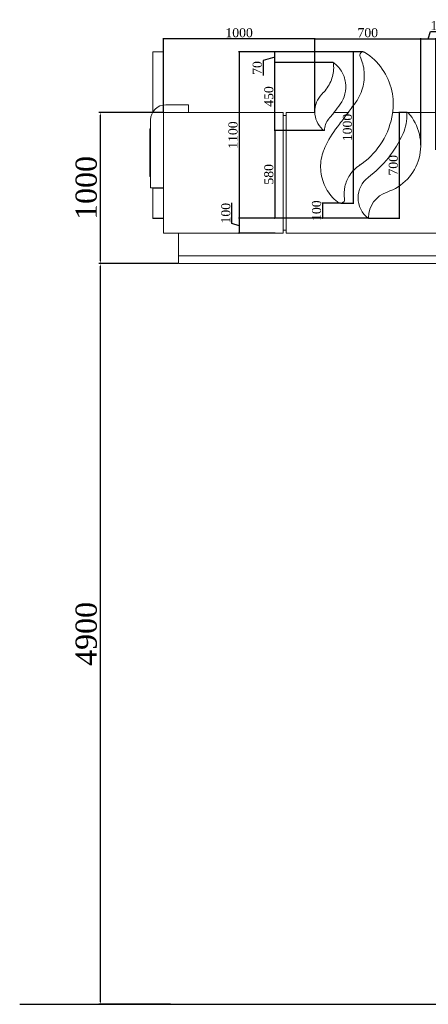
# Model space of a CAD drawing. Header units: feet. Extents: x 1854913 to 1946563, y 4620140 to 4662761.
# Tile 7 of 26: x 1901858 to 1904558, y 4620605 to 4627118. Entities that reach past the tile are written whole.
import ezdxf

# ---------------------------------------------------------------- set-up
doc = ezdxf.new("R2010")
doc.units = ezdxf.units.FT
doc.header["$MEASUREMENT"] = 0
doc.header["$PDMODE"] = 98
doc.header["$PDSIZE"] = 0.3
doc.styles.get("Standard").update_dxf_attribs({"font": 'times.ttf'})
doc.dimstyles.new('ISO-25', dxfattribs={"dimscale": 7, "dimtxt": 20, "dimasz": 2.5, "dimexe": 1.25, "dimexo": 0.625, "dimgap": 3, "dimtad": 1, "dimdec": 0, "dimtxsty": 'Standard', "dimcen": 2.5, "dimadec": 0, "dimazin": 0, "dimtfac": 1, "dimtdec": 0, "dimtmove": 0, "dimatfit": 3, "dimfxl": 1.25, "dimarcsym": 0})

# ---------------------------------------------------------------- blocks, each defined once
blk = doc.blocks.new('A$C22b4107f')
at = {"color": 0, "linetype": 'Continuous', "lineweight": 0, "extrusion": (0, 1, 0)}
for p, q in [((-29020.1, -3631.2), (-29090.1, -3631.2)), ((-29020.1, -4031.2), (-28230.1, -4031.2)), ((-29020.1, -4031.2), (-29020.1, -4831.2)), ((-29005.1, -3981.2), (-28855.1, -3981.2)), ((-28855.1, -3981.2), (-28855.1, -4031.2)), ((-28230.1, -4831.2), (-28230.1, -4031.2)), ((-28210.1, -4031.2), (-28210.1, -4831.2)), ((-28210.1, -4031.2), (-28020, -4031.2)), ((-27892.5, -4031.2), (-27798.6, -4031.2)), ((-27505, -4031.2), (-27030.1, -4031.2)), ((-29105.1, -4472.7), (-29105.1, -4081.2)), ((-28230.1, -4051.2), (-28210.1, -4051.2)), ((-29110.1, -4143.1), (-29110.1, -4141.1)), ((-29105.1, -4141.1), (-29110.1, -4141.1)), ((-29110.1, -4149.9), (-29110.1, -4143.1)), ((-29105.1, -4143.1), (-29110.1, -4143.1)), ((-29110.1, -4161.7), (-29110.1, -4149.9)), ((-29105.1, -4149.9), (-29110.1, -4149.9)), ((-29110.1, -4163.1), (-29110.1, -4161.7)), ((-29110.1, -4179.3), (-29110.1, -4163.1)), ((-29105.1, -4163.1), (-29110.1, -4163.1)), ((-29110.1, -4199.8), (-29110.1, -4179.3)), ((-29105.1, -4179.3), (-29110.1, -4179.3)), ((-29110.1, -4224.3), (-29110.1, -4199.8)), ((-29105.1, -4199.8), (-29110.1, -4199.8)), ((-29110.1, -4229.2), (-29110.1, -4224.3)), ((-29105.1, -4224.3), (-29110.1, -4224.3)), ((-29110.1, -4250.7), (-29110.1, -4229.2)), ((-29105.1, -4229.2), (-29110.1, -4229.2)), ((-29110.1, -4259.5), (-29110.1, -4250.7)), ((-29105.1, -4250.7), (-29110.1, -4250.7)), ((-29110.1, -4284.5), (-29110.1, -4259.5)), ((-29110.1, -4448.4), (-29110.1, -4284.5)), ((-29105.1, -4284.5), (-29110.1, -4284.5)), ((-29110.1, -4454.8), (-29110.1, -4448.4)), ((-29105.1, -4448.4), (-29110.1, -4448.4)), ((-29110.1, -4456.2), (-29110.1, -4454.8)), ((-29105.1, -4454.8), (-29110.1, -4454.8)), ((-29105.1, -4456.2), (-29110.1, -4456.2)), ((-29105.1, -4472.7), (-29105.1, -4531.2)), ((-29105.1, -4531.2), (-29020.1, -4531.2)), ((-29090.1, -4531.2), (-29090.1, -4532.2)), ((-29020.1, -4532.2), (-29090.1, -4532.2)), ((-29090.1, -4731.2), (-29090.1, -4532.2)), ((-29020.1, -4731.2), (-29090.1, -4731.2)), ((-29090.1, -4731.4), (-29090.1, -4731.2)), ((-29090.1, -4732.4), (-29090.1, -4731.4)), ((-29090.1, -4732.6), (-29090.1, -4732.4)), ((-29020.1, -4732.6), (-29090.1, -4732.6)), ((-29020.1, -4732.6), (-29090.1, -4732.6)), ((-27665.9, -4730.4), (-27665.8, -4727.7)), ((-28230.1, -4811.2), (-28210.1, -4811.2)), ((-29020.1, -4831.2), (-28230.1, -4831.2)), ((-28920.1, -4831.2), (-28920.1, -4981.2)), ((-28210.1, -4831.2), (-27030.1, -4831.2)), ((-28920.1, -4981.2), (-13120.1, -4981.2)), ((-28920.1, -4981.2), (-28920.1, -5031.2)), ((-13120.1, -4981.2), (-28920.1, -4981.2)), ((-28920.1, -5031.2), (-13120.1, -5031.2))]:
    blk.add_line(p, q, dxfattribs=at)
at = {"lineweight": 30}
blk.add_lwpolyline([(-29970.1, -9931.2), (-12070.1, -9931.2)], dxfattribs=at)
at = {"color": 0, "linetype": 'Continuous', "lineweight": 0, "extrusion": (0, 0, -1)}
for centre, radius, start, end in [((29005.1, -4081.2), 100, 0, 90), ((27689.8, -4058.3), 277.6, 175.89888, 204.12684), ((28115.6, -3867.6), 744.1, 204.12684, 232.93962), ((27485.6, -4729.4), 180.3, 0.55479, 71.66036)]:
    blk.add_arc(centre, radius, start, end, dxfattribs=at)
at = {"color": 0, "linetype": 'Continuous', "lineweight": 0}
for centre, radius, start, end in [((-27644.3, -4250.6), 324.2, 288.33964, 41.86379), ((-27407.1, -4038), 5.75, 41.86379, 184.10112), ((-27565.2, -4596.3), 169, 127.06038, 232.87585), ((-27666.7, -4730.4), 0.821, 232.87585, 4.11525)]:
    blk.add_arc(centre, radius, start, end, dxfattribs=at)
for points, knots in [([(-29090.1, -3634.4), (-29090.1, -3633.3), (-29090.1, -3632.5), (-29090.1, -3631.5), (-29090.1, -3631.2), (-29090.1, -3631.2)], [-54.744503, -54.744503, -54.744503, -54.744503, -48.562111, -48.562111, -42.882569, -42.882569, -42.882569, -42.882569]), ([(-29090.1, -4028.6), (-29090.1, -3982.1), (-29090.1, -3934.8), (-29090.1, -3837.2), (-29090.1, -3788.1), (-29090.1, -3700.6), (-29090.1, -3663.2), (-29090.1, -3634.4)], [-460.99397, -460.99397, -460.99397, -460.99397, -320.159213, -320.159213, -160.929472, -160.929472, 0, 0, 0, 0]), ([(-27689.5, -3634.4), (-27691.2, -3633.3), (-27693.1, -3632.5), (-27697.2, -3631.4), (-27699.4, -3631.2), (-27704.4, -3631.4), (-27707.2, -3632), (-27712.3, -3634.4), (-27714.6, -3636.1), (-27718.3, -3640.2), (-27719.8, -3642.5), (-27721.7, -3647.7), (-27722.2, -3650.5), (-27722, -3656.1), (-27721.4, -3658.9), (-27720.2, -3661.5)], [-54.744503, -54.744503, -54.744503, -54.744503, -48.562111, -48.562111, -42.05044, -42.05044, -33.492871, -33.492871, -25.11128, -25.11128, -16.96365, -16.96365, -8.501115, -8.501115, 0, 0, 0, 0]), ([(-27506.1, -4039.1), (-27498.3, -3989.2), (-27500, -3938.3), (-27522.4, -3837.2), (-27543.9, -3788.1), (-27605, -3700.6), (-27644.2, -3663.2), (-27689.5, -3634.4)], [-471.683907, -471.683907, -471.683907, -471.683907, -320.159213, -320.159213, -160.929472, -160.929472, 0, 0, 0, 0]), ([(-27955.4, -4151.2), (-27955.6, -4137.5), (-27953.4, -4123.8), (-27944.3, -4097.9), (-27937.5, -4085.8), (-27927.7, -4073.9), (-27927.4, -4073.6), (-27923.9, -4069.6), (-27923, -4068.4), (-27918.7, -4063.4), (-27915.4, -4059.4), (-27905.1, -4047.1), (-27898.3, -4038.6), (-27878.1, -4013), (-27865.1, -3995.5), (-27852.1, -3977.3), (-27851.9, -3977), (-27837.4, -3956.4), (-27827.1, -3933.7), (-27815.1, -3884.9), (-27813.8, -3859), (-27821.2, -3807.3), (-27830.2, -3782), (-27857.5, -3736.6), (-27875.4, -3716.9), (-27896.6, -3701.3), (-27896.6, -3701.3), (-27896.6, -3701.3), (-27896.6, -3701.3), (-27896.6, -3701.3), (-27896.6, -3701.3), (-27896.6, -3701.3), (-27896.6, -3701.3), (-27896.6, -3701.3), (-27896.6, -3701.3), (-27896.7, -3701.3), (-27896.7, -3701.3), (-27896.8, -3701.2), (-27896.9, -3701.2), (-27897, -3701.3), (-27897, -3701.3), (-27897.1, -3701.3), (-27897.2, -3701.4), (-27897.2, -3701.4), (-27897.3, -3701.5), (-27897.3, -3701.6), (-27897.3, -3701.7), (-27896.8, -3705.9), (-27896.4, -3709.7), (-27895.4, -3721.3), (-27895.2, -3729.1), (-27895.9, -3767.9), (-27902.4, -3798.6), (-27927.2, -3856.5), (-27945.4, -3883), (-27969.6, -3906.5), (-27970, -3906.8), (-27972.5, -3909.3), (-27973.5, -3910.3), (-27989.2, -3926.7), (-28000.7, -3944.8), (-28016.6, -3985), (-28020.5, -4006.7), (-28019.6, -4049.8), (-28015.1, -4070.8), (-27998.1, -4110.3), (-27985.5, -4128.5), (-27969.9, -4143.6)], [-8016.868336, -8016.868336, -8016.868336, -8016.868336, -6974.133624, -6974.133624, -5929.559772, -5929.559772, -5804.489011, -5804.489011, -5756.727762, -5756.727762, -5589.068498, -5589.068498, -5235.920841, -5235.920841, -4529.300506, -4529.300506, -4508.430645, -4508.430645, -3552.798289, -3552.798289, -2561.649422, -2561.649422, -1530.784561, -1530.784561, -511.331069, -511.331069, -511.331065, -511.331065, -511.331059, -511.331059, -511.331041, -511.331041, -511.331002, -511.331002, -511.326339, -511.326339, -510.746022, -510.746022, -510.143517, -510.143517, -509.534846, -509.534846, -508.954671, -508.954671, -508.352326, -508.352326, -507.227335, -507.227335, -494.831263, -494.831263, -470.117036, -470.117036, -370.728115, -370.728115, -269.051614, -269.051614, -262.945155, -262.945155, -258.602221, -258.602221, -194.832952, -194.832952, -129.120568, -129.120568, -65.485114, -65.485114, 0, 0, 0, 0]), ([(-27720.2, -3661.5), (-27705.6, -3693.4), (-27696.7, -3727.6), (-27690.7, -3798.9), (-27694.3, -3835.4), (-27715.1, -3909.1), (-27733.6, -3945.3), (-27758.6, -3976.7)], [-335.122731, -335.122731, -335.122731, -335.122731, -229.786144, -229.786144, -120.602151, -120.602151, 0, 0, 0, 0]), ([(-27758.6, -3976.7), (-27777.1, -4002), (-27795.6, -4027.2), (-27833, -4077.5), (-27851.7, -4102.5), (-27870.6, -4127.5)], [-187.810745, -187.810745, -187.810745, -187.810745, -93.905372, -93.905372, 0, 0, 0, 0]), ([(-27823.8, -4602.5), (-27827.6, -4575.8), (-27826.5, -4548.7), (-27814.8, -4495), (-27803.9, -4469), (-27772, -4420.4), (-27750.5, -4398.8), (-27724.7, -4381.3), (-27723.4, -4380.5), (-27719.7, -4377.9), (-27718, -4376.8), (-27712.9, -4373.3), (-27709.6, -4370.9), (-27653.8, -4329.8), (-27609.2, -4281.4), (-27539.9, -4168.8), (-27516.5, -4105.3), (-27506.1, -4039.1)], [-1035.208386, -1035.208386, -1035.208386, -1035.208386, -841.120164, -841.120164, -639.691036, -639.691036, -422.447419, -422.447419, -415.068122, -415.068122, -408.91628, -408.91628, -396.625907, -396.625907, -201.048341, -201.048341, 0, 0, 0, 0]), ([(-27870.6, -4127.5), (-27904.1, -4169), (-27931.8, -4214.8), (-27957.2, -4273.6), (-27960.3, -4281.4), (-27965.1, -4293.8), (-27968.1, -4303.1), (-27980.8, -4348.8), (-27983.8, -4386.6), (-27975.5, -4462.9), (-27963.7, -4500.5), (-27926, -4569.2), (-27900.4, -4599.5), (-27869.7, -4624), (-27869.4, -4624.2), (-27868.9, -4624.7), (-27868.5, -4625), (-27867.2, -4625.9), (-27866.3, -4626.4), (-27861.9, -4629), (-27857.9, -4630.4), (-27849.6, -4631.5), (-27845.3, -4631.3), (-27839.9, -4629.8), (-27837.8, -4629.2), (-27834.6, -4627.6), (-27833.4, -4626.9), (-27829.9, -4624.3), (-27828, -4622.2), (-27824.9, -4617.2), (-27823.9, -4614.3), (-27823, -4608.4), (-27823.1, -4605.4), (-27823.8, -4602.5)], [-3612.029582, -3612.029582, -3612.029582, -3612.029582, -3187.564884, -3187.564884, -3102.18954, -3102.18954, -2868.30288, -2868.30288, -1965.730116, -1965.730116, -1028.305041, -1028.305041, -86.179929, -86.179929, -85.389041, -85.389041, -82.877839, -82.877839, -77.874731, -77.874731, -57.841162, -57.841162, -37.224522, -37.224522, -30.880752, -30.880752, -26.591028, -26.591028, -17.942381, -17.942381, -8.953142, -8.953142, 0, 0, 0, 0]), ([(-27969.9, -4143.6), (-27967.9, -4145.6), (-27965.6, -4147.2), (-27960.7, -4149.8), (-27958.1, -4150.7), (-27955.4, -4151.2)], [-16.557237, -16.557237, -16.557237, -16.557237, -8.278618, -8.278618, 0, 0, 0, 0])]:
    blk.add_open_spline(points, degree=3, knots=knots, dxfattribs=at)
for points, weights in [([(-29020.1, -3634.4), (-29020.1, -3631.2), (-29020.1, -3631.2)], [1, 0.914521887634, 0.903578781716]), ([(-29020.1, -3982.4), (-29020.1, -3755.8), (-29020.1, -3634.4)], [0.964023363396, 0.85711235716, 1])]:
    blk.add_rational_spline(points, weights, degree=2, dxfattribs=at)
blk.add_open_spline([(-29090.1, -4732.6), (-29090.1, -4732.6), (-29090.1, -4732.6), (-29090.1, -4732.6)], degree=3, dxfattribs=at)
blk = doc.blocks.new('_DotSmall')
at = {"color": 0, "linetype": 'ByBlock', "lineweight": 40, "const_width": 0.5}
blk.add_lwpolyline([(-0.0625, 0, 1), (0.0625, 0, 1)], format="xyb", close=True, dxfattribs=at)
blk = doc.blocks.new('*D5510')
at = {"color": 0, "lineweight": -2, "transparency": 16777216}
for p, q in [((1903808.1, 4626505.6), (1903808.1, 4626995.4)), ((1903808.1, 4626991.6), (1904508.1, 4626991.6)), ((1904508.1, 4626287.3), (1904508.1, 4626995.4))]:
    blk.add_line(p, q, dxfattribs=at)
at = {"layer": 'Defpoints', "color": 0, "lineweight": 5, "transparency": 16777216}
for p in [(1904508.1, 4626991.6), (1903808.1, 4626503.7), (1904508.1, 4626285.4)]:
    blk.add_point(p, dxfattribs=at)
at = {"color": 0, "lineweight": -2, "transparency": 16777216, "xscale": 15, "yscale": 15, "zscale": 15, "rotation": 180}
blk.add_blockref('_DotSmall', (1903808.1, 4626991.6), dxfattribs=at)
at = {"color": 0, "lineweight": -2, "transparency": 16777216, "xscale": 15, "yscale": 15, "zscale": 15}
blk.add_blockref('_DotSmall', (1904508.1, 4626991.6), dxfattribs=at)
at = {"color": 0, "lineweight": 5, "transparency": 16777216, "insert": (1904158.1, 4627031.3), "char_height": 60, "attachment_point": 5}
blk.add_mtext('700', dxfattribs=at)
blk = doc.blocks.new('*D5511')
at = {"color": 0, "lineweight": -2, "transparency": 16777216}
for p, q in [((1904508.1, 4626287.3), (1904508.1, 4626995.4)), ((1904508.1, 4626991.6), (1904608.1, 4626991.6)), ((1904558.1, 4626991.6), (1904572.5, 4627039.4)), ((1904572.5, 4627039.4), (1904709.8, 4627039.4)), ((1904608.1, 4626256.6), (1904608.1, 4626995.4))]:
    blk.add_line(p, q, dxfattribs=at)
at = {"layer": 'Defpoints', "color": 0, "lineweight": 5, "transparency": 16777216}
for p in [(1904608.1, 4626991.6), (1904508.1, 4626285.4), (1904608.1, 4626254.7)]:
    blk.add_point(p, dxfattribs=at)
at = {"color": 0, "lineweight": -2, "transparency": 16777216, "xscale": 15, "yscale": 15, "zscale": 15, "rotation": 180}
blk.add_blockref('_DotSmall', (1904508.1, 4626991.6), dxfattribs=at)
at = {"color": 0, "lineweight": -2, "transparency": 16777216, "xscale": 15, "yscale": 15, "zscale": 15}
blk.add_blockref('_DotSmall', (1904608.1, 4626991.6), dxfattribs=at)
at = {"color": 0, "lineweight": 5, "transparency": 16777216, "insert": (1904641.2, 4627078.9), "char_height": 60, "attachment_point": 5}
blk.add_mtext('100', dxfattribs=at)
blk = doc.blocks.new('*D5512')
at = {"color": 0, "lineweight": -2, "transparency": 16777216}
for p, q in [((1902808.1, 4626506.6), (1902808.1, 4626995.4)), ((1903808.1, 4626991.6), (1902808.1, 4626991.6)), ((1903808.1, 4626506), (1903808.1, 4626995.4))]:
    blk.add_line(p, q, dxfattribs=at)
at = {"layer": 'Defpoints', "color": 0, "lineweight": 5, "transparency": 16777216}
for p in [(1902808.1, 4626991.6), (1902808.1, 4626504.7), (1903808.1, 4626504.2)]:
    blk.add_point(p, dxfattribs=at)
at = {"color": 0, "lineweight": -2, "transparency": 16777216, "xscale": 15, "yscale": 15, "zscale": 15, "rotation": 180}
blk.add_blockref('_DotSmall', (1902808.1, 4626991.6), dxfattribs=at)
at = {"color": 0, "lineweight": -2, "transparency": 16777216, "xscale": 15, "yscale": 15, "zscale": 15}
blk.add_blockref('_DotSmall', (1903808.1, 4626991.6), dxfattribs=at)
at = {"color": 0, "lineweight": 5, "transparency": 16777216, "insert": (1903308.1, 4627031.2), "char_height": 60, "attachment_point": 5}
blk.add_mtext('1000', dxfattribs=at)
blk = doc.blocks.new('*D5513')
at = {"color": 0, "lineweight": -2, "transparency": 16777216}
for p, q in [((1904115.6, 4626904.7), (1903303.5, 4626904.7)), ((1903307.3, 4626904.7), (1903307.3, 4625804.7)), ((1904159.6, 4625804.7), (1903303.5, 4625804.7))]:
    blk.add_line(p, q, dxfattribs=at)
at = {"layer": 'Defpoints', "color": 0, "lineweight": 5, "transparency": 16777216}
for p in [(1904117.5, 4626904.7), (1903307.3, 4625804.7), (1904161.5, 4625804.7)]:
    blk.add_point(p, dxfattribs=at)
at = {"color": 0, "lineweight": -2, "transparency": 16777216, "xscale": 15, "yscale": 15, "zscale": 15}
for p, rotation in [((1903307.3, 4626904.7), 90), ((1903307.3, 4625804.7), 270)]:
    blk.add_blockref('_DotSmall', p, dxfattribs=dict(at, rotation=rotation))
at = {"color": 0, "lineweight": 5, "transparency": 16777216, "insert": (1903267.8, 4626354.7), "char_height": 60, "attachment_point": 5, "rotation": 90}
blk.add_mtext('1100', dxfattribs=at)
blk = doc.blocks.new('*D5514')
at = {"color": 0, "lineweight": -2, "transparency": 16777216}
for p, q in [((1903977, 4625904.7), (1903855.6, 4625904.7)), ((1903859.3, 4625904.7), (1903859.3, 4625804.7)), ((1904159.6, 4625804.7), (1903855.6, 4625804.7))]:
    blk.add_line(p, q, dxfattribs=at)
at = {"layer": 'Defpoints', "color": 0, "lineweight": 5, "transparency": 16777216}
for p in [(1903978.8, 4625904.7), (1903859.3, 4625804.7), (1904161.5, 4625804.7)]:
    blk.add_point(p, dxfattribs=at)
at = {"color": 0, "lineweight": -2, "transparency": 16777216, "xscale": 15, "yscale": 15, "zscale": 15}
for p, rotation in [((1903859.3, 4625904.7), 90), ((1903859.3, 4625804.7), 270)]:
    blk.add_blockref('_DotSmall', p, dxfattribs=dict(at, rotation=rotation))
at = {"color": 0, "lineweight": 5, "transparency": 16777216, "insert": (1903819.8, 4625854.7), "char_height": 60, "attachment_point": 5, "rotation": 90}
blk.add_mtext('100', dxfattribs=at)
blk = doc.blocks.new('*D5515')
at = {"color": 0, "lineweight": -2, "transparency": 16777216}
for p, q in [((1904125.6, 4626904.7), (1904059.7, 4626904.7)), ((1904063.5, 4625904.7), (1904063.5, 4626904.7)), ((1903980.7, 4625904.7), (1904067.2, 4625904.7))]:
    blk.add_line(p, q, dxfattribs=at)
at = {"layer": 'Defpoints', "color": 0, "lineweight": 5, "transparency": 16777216}
for p in [(1904063.5, 4626904.7), (1904127.5, 4626904.7), (1903978.8, 4625904.7)]:
    blk.add_point(p, dxfattribs=at)
at = {"color": 0, "lineweight": -2, "transparency": 16777216, "xscale": 15, "yscale": 15, "zscale": 15}
for p, rotation in [((1904063.5, 4626904.7), 90), ((1904063.5, 4625904.7), 270)]:
    blk.add_blockref('_DotSmall', p, dxfattribs=dict(at, rotation=rotation))
at = {"color": 0, "lineweight": 5, "transparency": 16777216, "insert": (1904023.9, 4626404.7), "char_height": 60, "attachment_point": 5, "rotation": 90}
blk.add_mtext('1000', dxfattribs=at)
blk = doc.blocks.new('*D5516')
at = {"color": 0, "lineweight": -2, "transparency": 16777216}
for p, q in [((1904419.2, 4626504.7), (1904363.1, 4626504.7)), ((1904366.8, 4626504.7), (1904366.8, 4625804.7)), ((1904163.4, 4625804.7), (1904370.6, 4625804.7))]:
    blk.add_line(p, q, dxfattribs=at)
at = {"layer": 'Defpoints', "color": 0, "lineweight": 5, "transparency": 16777216}
for p in [(1904421.1, 4626504.7), (1904161.5, 4625804.7), (1904366.8, 4625804.7)]:
    blk.add_point(p, dxfattribs=at)
at = {"color": 0, "lineweight": -2, "transparency": 16777216, "xscale": 15, "yscale": 15, "zscale": 15}
for p, rotation in [((1904366.8, 4626504.7), 90), ((1904366.8, 4625804.7), 270)]:
    blk.add_blockref('_DotSmall', p, dxfattribs=dict(at, rotation=rotation))
at = {"color": 0, "lineweight": 5, "transparency": 16777216, "insert": (1904327.2, 4626154.7), "char_height": 60, "attachment_point": 5, "rotation": 90}
blk.add_mtext('700', dxfattribs=at)
blk = doc.blocks.new('*D5517')
at = {"color": 0, "lineweight": -2, "transparency": 16777216}
for p, q in [((1903929.5, 4626834.7), (1903539.9, 4626834.7)), ((1903543.7, 4626384.7), (1903543.7, 4626834.7)), ((1903870.9, 4626384.7), (1903539.9, 4626384.7))]:
    blk.add_line(p, q, dxfattribs=at)
at = {"layer": 'Defpoints', "color": 0, "lineweight": 5, "transparency": 16777216}
for p in [(1903543.7, 4626834.7), (1903931.3, 4626834.7), (1903872.8, 4626384.7)]:
    blk.add_point(p, dxfattribs=at)
at = {"color": 0, "lineweight": -2, "transparency": 16777216, "xscale": 15, "yscale": 15, "zscale": 15}
for p, rotation in [((1903543.7, 4626834.7), 90), ((1903543.7, 4626384.7), 270)]:
    blk.add_blockref('_DotSmall', p, dxfattribs=dict(at, rotation=rotation))
at = {"color": 0, "lineweight": 5, "transparency": 16777216, "insert": (1903504.1, 4626609.7), "char_height": 60, "attachment_point": 5, "rotation": 90}
blk.add_mtext('450', dxfattribs=at)
blk = doc.blocks.new('*D5518')
at = {"color": 0, "lineweight": -2, "transparency": 16777216}
for p, q in [((1903543.7, 4626869.7), (1903467.5, 4626848.5)), ((1903897, 4626904.7), (1903539.9, 4626904.7)), ((1903543.7, 4626834.7), (1903543.7, 4626904.7)), ((1903467.5, 4626848.5), (1903467.5, 4626748.3)), ((1903929.5, 4626834.7), (1903539.9, 4626834.7))]:
    blk.add_line(p, q, dxfattribs=at)
at = {"layer": 'Defpoints', "color": 0, "lineweight": 5, "transparency": 16777216}
for p in [(1903543.7, 4626904.7), (1903898.8, 4626904.7), (1903931.3, 4626834.7)]:
    blk.add_point(p, dxfattribs=at)
at = {"color": 0, "lineweight": -2, "transparency": 16777216, "xscale": 15, "yscale": 15, "zscale": 15}
for p, rotation in [((1903543.7, 4626904.7), 90), ((1903543.7, 4626834.7), 270)]:
    blk.add_blockref('_DotSmall', p, dxfattribs=dict(at, rotation=rotation))
at = {"color": 0, "lineweight": 5, "transparency": 16777216, "insert": (1903427.9, 4626798.4), "char_height": 60, "attachment_point": 5, "rotation": 90}
blk.add_mtext('70', dxfattribs=at)
blk = doc.blocks.new('*D5519')
at = {"color": 0, "lineweight": -2, "transparency": 16777216}
for p, q in [((1903870.9, 4626384.7), (1903539.9, 4626384.7)), ((1903543.7, 4626384.7), (1903543.7, 4625804.7)), ((1903857.5, 4625804.7), (1903539.9, 4625804.7))]:
    blk.add_line(p, q, dxfattribs=at)
at = {"layer": 'Defpoints', "color": 0, "lineweight": 5, "transparency": 16777216}
for p in [(1903872.8, 4626384.7), (1903543.7, 4625804.7), (1903859.3, 4625804.7)]:
    blk.add_point(p, dxfattribs=at)
at = {"color": 0, "lineweight": -2, "transparency": 16777216, "xscale": 15, "yscale": 15, "zscale": 15}
for p, rotation in [((1903543.7, 4626384.7), 90), ((1903543.7, 4625804.7), 270)]:
    blk.add_blockref('_DotSmall', p, dxfattribs=dict(at, rotation=rotation))
at = {"color": 0, "lineweight": 5, "transparency": 16777216, "insert": (1903504.1, 4626094.7), "char_height": 60, "attachment_point": 5, "rotation": 90}
blk.add_mtext('580', dxfattribs=at)
blk = doc.blocks.new('*D5520')
at = {"color": 0, "lineweight": -2, "transparency": 16777216}
for p, q in [((1903259.5, 4625769.1), (1903259.5, 4625906.4)), ((1903307.3, 4625754.7), (1903259.5, 4625769.1)), ((1904159.6, 4625804.7), (1903303.5, 4625804.7)), ((1903307.3, 4625804.7), (1903307.3, 4625704.7)), ((1903546.3, 4625704.7), (1903303.5, 4625704.7))]:
    blk.add_line(p, q, dxfattribs=at)
at = {"layer": 'Defpoints', "color": 0, "lineweight": 5, "transparency": 16777216}
for p in [(1904161.5, 4625804.7), (1903307.3, 4625704.7), (1903548.1, 4625704.7)]:
    blk.add_point(p, dxfattribs=at)
at = {"color": 0, "lineweight": -2, "transparency": 16777216, "xscale": 15, "yscale": 15, "zscale": 15}
for p, rotation in [((1903307.3, 4625804.7), 90), ((1903307.3, 4625704.7), 270)]:
    blk.add_blockref('_DotSmall', p, dxfattribs=dict(at, rotation=rotation))
at = {"color": 0, "lineweight": 5, "transparency": 16777216, "insert": (1903220, 4625837.8), "char_height": 60, "attachment_point": 5, "rotation": 90}
blk.add_mtext('100', dxfattribs=at)
blk = doc.blocks.new('*D5614')
at = {"color": 0, "lineweight": -2, "transparency": 16777216}
for p, q in [((1902803.8, 4626504.7), (1902381.9, 4626504.7)), ((1902390.7, 4626487.2), (1902390.7, 4625522.2)), ((1902903.8, 4625504.7), (1902381.9, 4625504.7))]:
    blk.add_line(p, q, dxfattribs=at)
at = {"color": 0, "lineweight": 5, "transparency": 16777216}
for points in [[(1902387.7, 4626487.2), (1902393.6, 4626487.2), (1902390.7, 4626504.7)], [(1902387.7, 4625522.2), (1902393.6, 4625522.2), (1902390.7, 4625504.7)]]:
    blk.add_solid(points, dxfattribs=at)
at = {"layer": 'Defpoints', "color": 0, "lineweight": 5, "transparency": 16777216}
for p in [(1902808.1, 4626504.7), (1902390.7, 4625504.7), (1902908.1, 4625504.7)]:
    blk.add_point(p, dxfattribs=at)
at = {"color": 0, "lineweight": 5, "transparency": 16777216, "insert": (1902298.4, 4626004.7), "char_height": 140, "attachment_point": 5, "rotation": 90}
blk.add_mtext('1000', dxfattribs=at)
blk = doc.blocks.new('*D5615')
at = {"color": 0, "lineweight": -2, "transparency": 16777216}
for p, q in [((1902903.8, 4625504.7), (1902381.9, 4625504.7)), ((1902390.7, 4625487.2), (1902390.7, 4620622.2)), ((1902853.8, 4620604.7), (1902381.9, 4620604.7))]:
    blk.add_line(p, q, dxfattribs=at)
at = {"color": 0, "lineweight": 5, "transparency": 16777216}
for points in [[(1902387.7, 4625487.2), (1902393.6, 4625487.2), (1902390.7, 4625504.7)], [(1902387.7, 4620622.2), (1902393.6, 4620622.2), (1902390.7, 4620604.7)]]:
    blk.add_solid(points, dxfattribs=at)
at = {"layer": 'Defpoints', "color": 0, "lineweight": 5, "transparency": 16777216}
for p in [(1902908.1, 4625504.7), (1902390.7, 4620604.7), (1902858.1, 4620604.7)]:
    blk.add_point(p, dxfattribs=at)
at = {"color": 0, "lineweight": 5, "transparency": 16777216, "insert": (1902298.2, 4623054.7), "char_height": 140, "attachment_point": 5, "rotation": 90}
blk.add_mtext('4900', dxfattribs=at)

msp = doc.modelspace()

# ---------------------------------------------------------------- block references
msp.add_blockref('A$C22b4107f', (1931828.2, 4630536))

# ---------------------------------------------------------------- dimensions: what is measured, and where the dimension line sits
at = {"color": 5, "lineweight": 5}
for base, p1, p2, picture, middle in [((1902808.1, 4626991.6), (1903808.1, 4626504.2), (1902808.1, 4626504.7), '*D5512', (1903308.1, 4627031.2)), ((1904508.1, 4626991.6), (1903808.1, 4626503.7), (1904508.1, 4626285.4), '*D5510', (1904158.1, 4627031.3)), ((1904608.1, 4626991.6), (1904508.1, 4626285.4), (1904608.1, 4626254.7), '*D5511', (1904581.5, 4627078.9))]:
    dim = msp.add_linear_dim(base=base, p1=p1, p2=p2, dimstyle='ISO-25', override={"dimscale": 3, "dimasz": 5, "dimblk1": 'DotSmall', "dimblk2": 'DotSmall', "dimsah": 1, "dimtmove": 1}, dxfattribs=at)
    dim.commit()
    dim.dimension.update_dxf_attribs({"geometry": picture, "text_midpoint": middle})
for base, p1, p2, override, picture, middle in [((1903307.3, 4625804.7), (1904117.5, 4626904.7), (1904161.5, 4625804.7), {"dimscale": 3, "dimasz": 5, "dimblk1": 'DotSmall', "dimblk2": 'DotSmall', "dimsah": 1, "dimtmove": 1}, '*D5513', (1903267.8, 4626354.7)), ((1904063.5, 4626904.7), (1903978.8, 4625904.7), (1904127.5, 4626904.7), {"dimscale": 3, "dimasz": 5, "dimblk1": 'DotSmall', "dimblk2": 'DotSmall', "dimsah": 1, "dimtmove": 1}, '*D5515', (1904023.9, 4626404.7)), ((1903543.7, 4626834.7), (1903872.8, 4626384.7), (1903931.3, 4626834.7), {"dimscale": 3, "dimasz": 5, "dimblk1": 'DotSmall', "dimblk2": 'DotSmall', "dimsah": 1, "dimtmove": 1}, '*D5517', (1903504.1, 4626609.7)), ((1902390.7, 4625504.7), (1902808.1, 4626504.7), (1902908.1, 4625504.7), {"dimscale": 7}, '*D5614', (1902298.4, 4626004.7)), ((1904366.8, 4625804.7), (1904421.1, 4626504.7), (1904161.5, 4625804.7), {"dimscale": 3, "dimasz": 5, "dimblk1": 'DotSmall', "dimblk2": 'DotSmall', "dimsah": 1, "dimtmove": 1}, '*D5516', (1904327.2, 4626154.7)), ((1903543.7, 4625804.7), (1903872.8, 4626384.7), (1903859.3, 4625804.7), {"dimscale": 3, "dimasz": 5, "dimblk1": 'DotSmall', "dimblk2": 'DotSmall', "dimsah": 1, "dimtmove": 1}, '*D5519', (1903504.1, 4626094.7)), ((1903307.3, 4625704.7), (1904161.5, 4625804.7), (1903548.1, 4625704.7), {"dimscale": 3, "dimasz": 5, "dimblk1": 'DotSmall', "dimblk2": 'DotSmall', "dimsah": 1, "dimtmove": 1}, '*D5520', (1903220, 4625778.1)), ((1902390.7, 4620604.7), (1902908.1, 4625504.7), (1902858.1, 4620604.7), {"dimscale": 7, "dimtmove": 1}, '*D5615', (1902298.2, 4623054.7))]:
    dim = msp.add_linear_dim(base=base, p1=p1, p2=p2, angle=90, dimstyle='ISO-25', override=override, dxfattribs=at)
    dim.commit()
    dim.dimension.update_dxf_attribs({"geometry": picture, "text_midpoint": middle})
for base, p1, p2, picture, middle in [((1903543.7, 4626904.7), (1903931.3, 4626834.7), (1903898.8, 4626904.7), '*D5518', (1903467.5, 4626839.5)), ((1903859.3, 4625804.7), (1903978.8, 4625904.7), (1904161.5, 4625804.7), '*D5514', (1903859.3, 4625854.7))]:
    dim = msp.add_linear_dim(base=base, p1=p1, p2=p2, angle=90, dimstyle='ISO-25', override={"dimscale": 3, "dimasz": 5, "dimblk1": 'DotSmall', "dimblk2": 'DotSmall', "dimsah": 1, "dimtmove": 1}, dxfattribs=at)
    dim.commit()
    dim.dimension.update_dxf_attribs({"geometry": picture, "text_midpoint": middle, "dimtype": 160})

doc.saveas('drawing.dxf')
